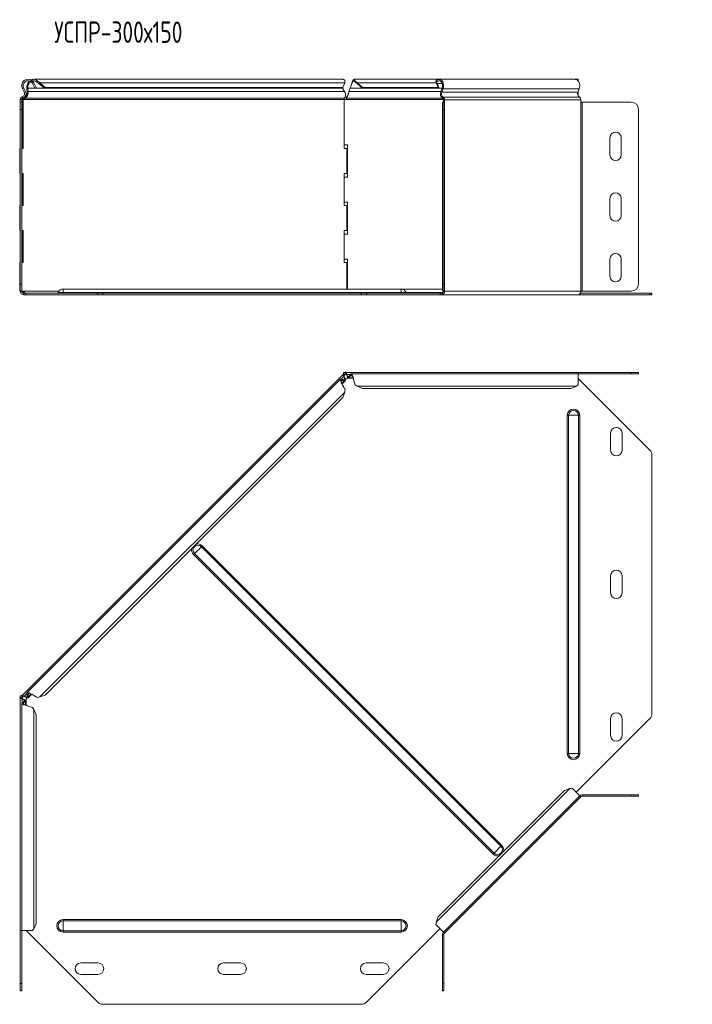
# Model space of a CAD drawing. Header units: millimetres. Extents: x -144 to 1516, y -6295 to 292.
# Tile 7 of 11: x -137 to 335, y -2180 to -1490. Entities that reach past the tile are written whole.
import ezdxf

# ---------------------------------------------------------------- set-up
doc = ezdxf.new("R2010")
doc.units = ezdxf.units.MM
doc.styles.add('SLDTEXTSTYLE3', font='TXT', dxfattribs={"width": 0.7, "bigfont": 'bigfont'})

msp = doc.modelspace()

# ---------------------------------------------------------------- linework, layer by layer
at = {"color": 7, "linetype": 'Continuous', "lineweight": 15}
for p, q in [((89.96, -1531.68), (-126.98, -1531.68)), ((157.28, -1531.68), (97.6, -1531.68)), ((252.74, -1531.68), (157.28, -1531.68)), ((254.86, -1531.68), (252.74, -1531.68)), ((254.86, -1532.83), (254.86, -1531.68)), ((-134.74, -1538.3), (-133.47, -1540.68)), ((-133.86, -1537.83), (-132.59, -1540.21)), ((-131.63, -1538.3), (-131, -1537.83)), ((-131.33, -1540.68), (-131.63, -1538.3)), ((-130.71, -1540.21), (-131, -1537.83)), ((-128.37, -1533.63), (-127.68, -1532.9)), ((-127.68, -1534.53), (-126.8, -1534.06)), ((-125.94, -1537.8), (-127.68, -1534.53)), ((-125.06, -1537.33), (-126.8, -1534.06)), ((-125.94, -1537.8), (-125.06, -1537.33)), ((-124.61, -1533.63), (-124.13, -1532.9)), ((-123.21, -1534.53), (-122.58, -1534.06)), ((-119.36, -1537.8), (-123.21, -1534.53)), ((-118.73, -1537.33), (-122.58, -1534.06)), ((-119.36, -1537.8), (-118.73, -1537.33)), ((89.16, -1537.8), (-119.36, -1537.8)), ((89.79, -1537.33), (-118.73, -1537.33)), ((89.16, -1537.8), (89.79, -1537.33)), ((89.48, -1537.56), (89.61, -1537.83)), ((89.61, -1537.83), (91.11, -1540.21)), ((89.79, -1537.33), (91.17, -1534.06)), ((94.15, -1540.21), (95, -1537.83)), ((98.56, -1533.63), (98.56, -1532.9)), ((99.86, -1534.53), (99.86, -1534.06)), ((99.86, -1534.06), (103.56, -1537.33)), ((99.86, -1534.53), (103.56, -1537.8)), ((103.56, -1537.33), (103.56, -1537.8)), ((156.78, -1537.33), (103.56, -1537.33)), ((157.4, -1537.8), (103.56, -1537.8)), ((155.58, -1533.63), (155.1, -1532.9)), ((156.02, -1534.53), (155.39, -1534.06)), ((156.78, -1537.33), (155.39, -1534.06)), ((157.4, -1537.8), (156.02, -1534.53)), ((157.4, -1537.8), (156.78, -1537.33)), ((159.47, -1537.8), (157.4, -1537.8)), ((159.46, -1537.83), (158.56, -1540.21)), ((160.09, -1538.3), (159.19, -1540.68)), ((254.65, -1540.68), (255.55, -1538.3)), ((-136.27, -1545.73), (-136.27, -1547.73)), ((-135.27, -1545.73), (-135.27, -1547.73)), ((-134.11, -1545.73), (-134.82, -1545.73)), ((-134.82, -1580.18), (-134.82, -1545.73)), ((-134.11, -1580.18), (-134.11, -1545.73)), ((-133.31, -1544.96), (-133.43, -1544.31)), ((-131.33, -1540.68), (-130.71, -1540.21)), ((90.73, -1545.73), (90.73, -1580.18)), ((92.02, -1545.73), (90.73, -1545.73)), ((92.56, -1544.96), (92.56, -1543.99)), ((93.73, -1541.73), (93.73, -1541.74)), ((254.86, -1540.21), (254.86, -1540.12)), ((254.86, -1540.21), (254.86, -1543.47)), ((-136.27, -1547.73), (-135.27, -1547.73)), ((-136.27, -1552.73), (-136.27, -1547.73)), ((-136.27, -1675.18), (-136.27, -1552.73)), ((-135.27, -1547.73), (-135.27, -1552.73)), ((-135.27, -1675.18), (-135.27, -1552.73)), ((159.73, -1547.73), (160.73, -1547.73)), ((159.73, -1552.73), (159.73, -1547.73)), ((159.73, -1552.73), (159.73, -1675.18)), ((160.46, -1545.98), (160.46, -1547.73)), ((160.73, -1547.73), (160.73, -1552.73)), ((161.17, -1547.73), (160.73, -1547.73)), ((160.73, -1552.73), (160.73, -1675.18)), ((161.17, -1545.98), (161.17, -1547.73)), ((256.63, -1547.73), (256.63, -1545.98)), ((257.69, -1547.73), (256.63, -1547.73)), ((257.69, -1547.73), (292.07, -1547.73)), ((297.07, -1552.73), (297.07, -1675.18)), ((297.07, -1552.73), (297.07, -1675.18)), ((277.07, -1584.68), (277.07, -1572.68)), ((285.07, -1572.68), (285.07, -1584.68)), ((-136.66, -1580.18), (-136.66, -1597.68)), ((-136.66, -1580.18), (-136.27, -1580.18)), ((-135.27, -1580.18), (-134.11, -1580.18)), ((93.02, -1577.68), (90.73, -1577.68)), ((90.73, -1580.18), (92.56, -1580.18)), ((92.56, -1597.68), (92.56, -1580.18)), ((93.02, -1600.18), (93.02, -1577.68)), ((-136.66, -1597.68), (-136.27, -1597.68)), ((-134.11, -1597.68), (-135.27, -1597.68)), ((-134.82, -1620.18), (-134.82, -1597.68)), ((-134.11, -1620.18), (-134.11, -1597.68)), ((92.56, -1597.68), (90.73, -1597.68)), ((90.73, -1597.68), (90.73, -1620.18)), ((90.73, -1600.18), (93.02, -1600.18)), ((-136.66, -1620.18), (-136.66, -1637.68)), ((-136.66, -1620.18), (-136.27, -1620.18)), ((-135.27, -1620.18), (-134.11, -1620.18)), ((93.02, -1617.68), (90.73, -1617.68)), ((90.73, -1620.18), (92.56, -1620.18)), ((92.56, -1637.68), (92.56, -1620.18)), ((93.02, -1640.18), (93.02, -1617.68)), ((277.07, -1627.18), (277.07, -1615.18)), ((285.07, -1615.18), (285.07, -1627.18)), ((-136.66, -1637.68), (-136.27, -1637.68)), ((-134.11, -1637.68), (-135.27, -1637.68)), ((-134.82, -1660.18), (-134.82, -1637.68)), ((-134.11, -1660.18), (-134.11, -1637.68)), ((92.56, -1637.68), (90.73, -1637.68)), ((90.73, -1637.68), (90.73, -1660.18)), ((90.73, -1640.18), (93.02, -1640.18)), ((-136.66, -1660.18), (-136.66, -1680.18)), ((-136.66, -1660.18), (-136.27, -1660.18)), ((-135.27, -1660.18), (-134.11, -1660.18)), ((93.02, -1657.68), (90.73, -1657.68)), ((90.73, -1660.18), (92.56, -1660.18)), ((92.56, -1678.68), (92.56, -1660.18)), ((93.02, -1678.68), (93.02, -1657.68)), ((277.07, -1669.68), (277.07, -1657.68)), ((285.07, -1657.68), (285.07, -1669.68)), ((-136.27, -1680.18), (-136.27, -1675.18)), ((-135.27, -1675.18), (-135.27, -1680.18)), ((159.73, -1680.18), (159.73, -1675.18)), ((160.73, -1675.18), (160.73, -1680.18)), ((-136.66, -1680.18), (-136.27, -1680.18)), ((-135.27, -1680.18), (-136.27, -1680.18)), ((-135.27, -1680.18), (-135.18, -1680.18)), ((-132.11, -1681.68), (-133.77, -1681.68)), ((-132.11, -1682.68), (-133.77, -1682.68)), ((-132.11, -1681.68), (-132.11, -1682.68)), ((-81.87, -1681.68), (-132.11, -1681.68)), ((-81.87, -1682.68), (-132.11, -1682.68)), ((130.73, -1678.68), (-106.27, -1678.68)), ((-81.87, -1681.68), (-78.33, -1681.68)), ((-78.33, -1682.68), (-81.87, -1682.68)), ((-78.33, -1681.68), (102.79, -1681.68)), ((-78.33, -1682.68), (102.79, -1682.68)), ((102.79, -1681.68), (106.33, -1681.68)), ((106.33, -1682.68), (102.79, -1682.68)), ((157.99, -1681.68), (106.33, -1681.68)), ((157.99, -1682.68), (106.33, -1682.68)), ((159.73, -1678.68), (130.73, -1678.68)), ((157.99, -1681.68), (157.99, -1682.68)), ((159.4, -1681.68), (157.99, -1681.68)), ((159.4, -1682.68), (157.99, -1682.68)), ((159.4, -1682.68), (254.86, -1682.68)), ((160.73, -1680.18), (159.73, -1680.18)), ((160.73, -1680.18), (161.17, -1680.18)), ((305.11, -1682.68), (254.86, -1682.68)), ((305.11, -1681.68), (256.27, -1681.68)), ((256.63, -1680.18), (257.69, -1680.18)), ((292.07, -1680.18), (257.69, -1680.18)), ((305.11, -1681.68), (306.57, -1681.68)), ((306.57, -1682.68), (305.11, -1682.68)), ((306.57, -1681.68), (306.57, -1682.68)), ((90.02, -1738.62), (-134.82, -1963.46)), ((90.02, -1738.62), (90.47, -1738.17)), ((90.02, -1738.62), (90.73, -1739.33)), ((90.32, -1737.17), (90.32, -1738.17)), ((92.02, -1737.17), (90.32, -1737.17)), ((92.02, -1738.17), (90.32, -1738.17)), ((90.73, -1739.33), (91.88, -1738.17)), ((91.47, -1737.17), (91.86, -1736.78)), ((91.86, -1736.78), (92.25, -1737.17)), ((92.02, -1737.17), (92.02, -1738.17)), ((254.86, -1737.17), (92.02, -1737.17)), ((92.56, -1738.77), (92.56, -1738.52)), ((94.15, -1739.97), (95, -1738.7)), ((95, -1738.7), (95, -1739.58)), ((254.86, -1738.17), (95.62, -1738.17)), ((254.86, -1738.17), (254.86, -1737.17)), ((254.86, -1737.17), (292.07, -1737.17)), ((254.86, -1745.76), (254.86, -1738.17)), ((254.86, -1738.17), (292.07, -1738.17)), ((292.07, -1737.17), (297.07, -1737.17)), ((297.07, -1738.17), (292.07, -1738.17)), ((297.07, -1737.17), (297.07, -1738.17)), ((88.18, -1741.87), (-131.57, -1961.62)), ((88.99, -1741.81), (89.61, -1742.44)), ((88.99, -1741.81), (90.49, -1742.11)), ((89.33, -1745.07), (91.69, -1742.7)), ((89.61, -1742.44), (91.11, -1742.73)), ((90.49, -1742.11), (91.11, -1742.73)), ((90.59, -1739.95), (90.77, -1740.13)), ((93.72, -1741.24), (97.06, -1741.24)), ((94.15, -1740.85), (95, -1739.58)), ((94.15, -1739.97), (94.15, -1740.85)), ((254.86, -1741.33), (305.11, -1791.57)), ((89.79, -1754.71), (91.17, -1750.86)), ((89.99, -1746.51), (89.98, -1746.5)), ((99.86, -1746.64), (103.56, -1748.38)), ((249.86, -1748.38), (103.56, -1748.38)), ((249.86, -1748.38), (253.56, -1746.64)), ((89.79, -1754.71), (-118.73, -1963.23)), ((277.57, -1791.67), (277.57, -1779.67)), ((285.57, -1779.67), (285.57, -1791.67)), ((306.57, -1976.23), (306.57, -1795.11)), ((277.57, -1891.67), (277.57, -1879.67)), ((285.57, -1879.67), (285.57, -1891.67)), ((-136.66, -1965.3), (-136.27, -1964.91)), ((-136.66, -1965.3), (-136.27, -1965.69)), ((-136.27, -1963.76), (-136.27, -1965.46)), ((-136.27, -1963.76), (-135.27, -1963.76)), ((-136.27, -1965.46), (-136.27, -2128.3)), ((-136.27, -1965.46), (-135.27, -1965.46)), ((-135.27, -1963.91), (-134.82, -1963.46)), ((-135.27, -1963.76), (-135.27, -1965.46)), ((-135.27, -1965.32), (-134.11, -1964.17)), ((-134.92, -1966), (-134.67, -1966)), ((-134.11, -1964.17), (-134.82, -1963.46)), ((-133.31, -1964.21), (-133.49, -1964.03)), ((-131.63, -1962.43), (-131, -1963.05)), ((-131.33, -1963.93), (-131.63, -1962.43)), ((-131.33, -1963.93), (-130.71, -1964.55)), ((-130.71, -1964.55), (-131, -1963.05)), ((-130.74, -1965.13), (-128.38, -1962.77)), ((-126.94, -1963.42), (-126.93, -1963.43)), ((-118.73, -1963.23), (-122.58, -1964.61)), ((-135.27, -1969.06), (-135.27, -2128.3)), ((-134.74, -1968.44), (-133.47, -1967.59)), ((-134.74, -1968.44), (-133.86, -1968.44)), ((-133.86, -1968.44), (-132.59, -1967.59)), ((-133.47, -1967.59), (-132.59, -1967.59)), ((-132.2, -1970.5), (-132.2, -1967.16)), ((-126.8, -1973.3), (-125.06, -1977)), ((-125.06, -1977), (-125.06, -2123.3)), ((305.11, -1979.77), (253.45, -2031.43)), ((277.57, -1991.67), (277.57, -1979.67)), ((285.57, -1979.67), (285.57, -1991.67)), ((249.01, -2028.83), (245.16, -2030.22)), ((255.92, -2033.9), (250.56, -2028.54)), ((245.16, -2030.22), (156.78, -2118.61)), ((160.46, -2129.36), (255.92, -2033.9)), ((256.63, -2034.61), (161.17, -2130.07)), ((256.63, -2034.61), (255.92, -2033.9)), ((257.69, -2033.17), (292.07, -2033.17)), ((257.69, -2034.17), (292.07, -2034.17)), ((292.07, -2033.17), (297.07, -2033.17)), ((297.07, -2034.17), (292.07, -2034.17)), ((297.07, -2033.17), (297.07, -2034.17)), ((156.78, -2118.61), (155.39, -2122.45)), ((-125.06, -2123.3), (-126.8, -2127)), ((155.1, -2124), (160.46, -2129.36)), ((-136.27, -2128.3), (-135.27, -2128.3)), ((-136.27, -2165.51), (-136.27, -2128.3)), ((-135.27, -2128.3), (-127.68, -2128.3)), ((-135.27, -2165.51), (-135.27, -2128.3)), ((-81.87, -2178.55), (-132.11, -2128.3)), ((157.99, -2126.89), (106.33, -2178.55)), ((158.56, -2127.47), (158.27, -2127.17)), ((159.73, -2131.13), (159.73, -2165.51)), ((160.25, -2129.15), (161.17, -2130.07)), ((160.73, -2131.13), (160.73, -2165.51)), ((-93.77, -2151.01), (-81.77, -2151.01)), ((6.23, -2151.01), (18.23, -2151.01)), ((106.23, -2151.01), (118.23, -2151.01)), ((-81.77, -2159.01), (-93.77, -2159.01)), ((18.23, -2159.01), (6.23, -2159.01)), ((118.23, -2159.01), (106.23, -2159.01)), ((-136.27, -2170.51), (-136.27, -2165.51)), ((-135.27, -2165.51), (-135.27, -2170.51)), ((159.73, -2170.51), (159.73, -2165.51)), ((160.73, -2165.51), (160.73, -2170.51)), ((-135.27, -2170.51), (-136.27, -2170.51)), ((160.73, -2170.51), (159.73, -2170.51)), ((-78.33, -2180.01), (102.79, -2180.01))]:
    msp.add_line(p, q, dxfattribs=at)
at = {"color": 7, "linetype": 'Continuous', "lineweight": 0}
for p, q in [((-134.74, -1538.3), (-133.86, -1537.83)), ((89.61, -1537.83), (-131, -1537.83)), ((91.17, -1534.06), (-122.58, -1534.06)), ((159.46, -1537.83), (95, -1537.83)), ((155.39, -1534.06), (99.86, -1534.06)), ((159.46, -1534.53), (156.02, -1534.53)), ((160.09, -1538.3), (159.46, -1537.83)), ((255.55, -1538.3), (160.09, -1538.3)), ((-136.27, -1545.73), (-135.27, -1545.73)), ((-134.92, -1543.99), (-134.67, -1544.96)), ((90.73, -1545.73), (-134.11, -1545.73)), ((-133.47, -1540.68), (-132.59, -1540.21)), ((90.77, -1544.96), (-133.31, -1544.96)), ((91.11, -1540.21), (-130.71, -1540.21)), ((160.43, -1545.73), (92.02, -1545.73)), ((159.6, -1544.96), (92.56, -1544.96)), ((158.56, -1540.21), (94.15, -1540.21)), ((159.19, -1540.68), (158.56, -1540.21)), ((254.65, -1540.68), (159.19, -1540.68)), ((160.25, -1544.26), (160.05, -1545.22)), ((255.71, -1544.26), (160.25, -1544.26)), ((254.86, -1540.21), (254.83, -1540.21)), ((-135.27, -1552.73), (-136.27, -1552.73)), ((160.73, -1552.73), (159.73, -1552.73)), ((161.17, -1545.98), (160.46, -1545.98)), ((256.63, -1545.98), (161.17, -1545.98)), ((161.17, -1680.18), (161.17, -1547.73)), ((256.63, -1680.18), (256.63, -1547.73)), ((257.69, -1680.18), (257.69, -1547.73)), ((-136.27, -1675.18), (-135.27, -1675.18)), ((159.73, -1675.18), (160.73, -1675.18)), ((-109.23, -1680.18), (-134.87, -1680.18)), ((-133.77, -1682.68), (-133.77, -1681.68)), ((-109.7, -1681.04), (-106.27, -1681.04)), ((-106.27, -1678.68), (-106.27, -1681.04)), ((-106.27, -1681.04), (-106.27, -1681.68)), ((-106.27, -1681.04), (130.73, -1681.04)), ((-81.87, -1682.68), (-81.87, -1681.68)), ((-78.33, -1681.68), (-78.33, -1682.68)), ((102.79, -1682.68), (102.79, -1681.68)), ((106.33, -1681.68), (106.33, -1682.68)), ((130.73, -1678.68), (130.73, -1681.04)), ((130.73, -1681.04), (130.73, -1681.68)), ((134.16, -1681.04), (130.73, -1681.04)), ((134.16, -1681.04), (160.27, -1681.04)), ((159.4, -1682.68), (159.4, -1681.68)), ((256.63, -1680.18), (161.17, -1680.18)), ((305.11, -1682.68), (305.11, -1681.68)), ((95.17, -1738.52), (92.56, -1738.52)), ((292.07, -1738.17), (292.07, -1737.17)), ((90.59, -1739.95), (88.74, -1741.8)), ((89.61, -1742.44), (88.76, -1743.29)), ((91.11, -1742.73), (89.17, -1744.68)), ((96.91, -1740.85), (94.15, -1740.85)), ((96.21, -1739.58), (95, -1739.58)), ((91.17, -1750.86), (-122.58, -1964.61)), ((253.56, -1746.64), (99.86, -1746.64)), ((247.2, -1767.17), (248.14, -1767.17)), ((247.2, -1767.17), (247.2, -2004.17)), ((248.14, -1767.17), (255, -1767.17)), ((248.14, -1767.17), (248.14, -2004.17)), ((255, -1767.17), (255, -2004.17)), ((255, -1767.17), (255.94, -1767.17)), ((255.94, -1767.17), (255.94, -2004.17)), ((-14.18, -1864.11), (-9.33, -1859.26)), ((-9.33, -1859.26), (-8.67, -1858.6)), ((-9.33, -1859.26), (200.68, -2069.27)), ((-8.67, -1858.6), (201.34, -2068.61)), ((-14.84, -1864.77), (-14.18, -1864.11)), ((-14.84, -1864.77), (195.17, -2074.78)), ((-14.18, -1864.11), (195.83, -2074.12)), ((-134.92, -1966), (-134.92, -1968.61)), ((-131.64, -1962.18), (-133.49, -1964.03)), ((-130.15, -1962.2), (-131, -1963.05)), ((-128.76, -1962.61), (-130.71, -1964.55)), ((-133.86, -1968.44), (-133.86, -1969.65)), ((-132.59, -1967.59), (-132.59, -1970.35)), ((-126.8, -1973.3), (-126.8, -2127)), ((247.2, -2004.17), (248.14, -2004.17)), ((248.14, -2004.17), (255, -2004.17)), ((255, -2004.17), (255.94, -2004.17)), ((249.01, -2028.83), (155.39, -2122.45)), ((257.69, -2034.17), (257.69, -2033.17)), ((292.07, -2034.17), (292.07, -2033.17)), ((195.83, -2074.12), (200.68, -2069.27)), ((200.68, -2069.27), (201.34, -2068.61)), ((195.17, -2074.78), (195.83, -2074.12)), ((-106.27, -2120.64), (-106.27, -2121.58)), ((-106.27, -2120.64), (130.73, -2120.64)), ((-106.27, -2121.58), (-106.27, -2128.44)), ((-106.27, -2121.58), (130.73, -2121.58)), ((130.73, -2120.64), (130.73, -2121.58)), ((130.73, -2121.58), (130.73, -2128.44)), ((-106.27, -2128.44), (130.73, -2128.44)), ((-106.27, -2128.44), (-106.27, -2129.38)), ((-106.27, -2129.38), (130.73, -2129.38)), ((130.73, -2128.44), (130.73, -2129.38)), ((160.73, -2131.13), (159.73, -2131.13)), ((-136.27, -2165.51), (-135.27, -2165.51)), ((159.73, -2165.51), (160.73, -2165.51))]:
    msp.add_line(p, q, dxfattribs=at)
at = {"color": 7, "linetype": 'Continuous', "lineweight": 15, "flags": 128}
for points in [[(155.1, -1532.9), (155.83, -1532.18), (156.67, -1531.76), (157.56, -1531.7), (158.43, -1531.99), (159.21, -1532.6), (159.84, -1533.5), (160.26, -1534.62), (160.45, -1535.85), (160.39, -1537.11), (160.09, -1538.3)], [(255.55, -1538.3), (255.85, -1537.11), (255.91, -1535.85), (255.72, -1534.62), (255.3, -1533.5), (254.67, -1532.6), (253.89, -1531.99), (253.02, -1531.7), (252.74, -1531.68)], [(155.58, -1533.63), (156.31, -1532.96), (157.15, -1532.68), (158.01, -1532.84), (158.78, -1533.4), (159.37, -1534.3), (159.7, -1535.44), (159.73, -1536.66), (159.46, -1537.83)]]:
    msp.add_lwpolyline(points, dxfattribs=at)
at = {"color": 7, "linetype": 'Continuous', "lineweight": 15}
for centre, radius, start, end in [((-130.77, -1536.18), 4.5, 46.69362, 208.07249), ((-130.77, -1536.18), 3.5, 46.69362, 208.07249), ((-134.47, -1545.73), 1.8, 104.5412, 180), ((-134.47, -1545.73), 0.8, 104.5412, 180), ((-135.5, -1541.76), 2.3, 284.5412, 28.07249), ((-135.5, -1541.76), 3.3, 284.5412, 28.07249), ((162.21, -1541.85), 4, 155.80956, 237.33007), ((161.8, -1541.85), 2.86, 155.80956, 237.33007), ((159.65, -1545.92), 0.811, 355.50711, 60.34706), ((159.35, -1545.84), 1.82, 355.50711, 60.34706), ((257.25, -1541.85), 2.86, 155.80956, 237.33007), ((254.81, -1545.84), 1.82, 355.50711, 60.34706), ((292.07, -1552.73), 5, 0, 90), ((292.07, -1552.73), 5, 0, 90), ((281.07, -1572.68), 4, 0, 180), ((281.07, -1584.68), 4, 180, 0), ((281.07, -1615.18), 4, 0, 180), ((281.07, -1627.18), 4, 180, 0), ((281.07, -1657.68), 4, 0, 180), ((281.07, -1669.68), 4, 180, 0), ((292.07, -1675.18), 5, 270, 0), ((292.07, -1675.18), 5, 270, 0), ((-133.77, -1680.18), 2.5, 180, 270), ((-133.77, -1680.18), 1.5, 180, 270), ((-135.02, -1681.42), 1.25, 82.98465, 97.01535), ((-110.64, -1680.68), 1, 270, 338.97733), ((-106.27, -1682.36), 3.68, 90, 158.97733), ((130.73, -1682.36), 3.68, 21.02267, 90), ((135.1, -1680.68), 1, 201.02267, 270), ((158.96, -1680.49), 2.23, 281.42175, 8.04947), ((159.14, -1680.37), 1.34, 281.42175, 8.04947), ((254.42, -1680.49), 2.23, 281.42175, 8.04947), ((92.23, -1739.02), 2.5, 250.24963, 300.99751), ((281.57, -1779.67), 4, 0, 180), ((281.57, -1791.67), 4, 180, 0), ((301.57, -1795.11), 5, 0, 45), ((281.57, -1879.67), 4, 0, 180), ((281.57, -1891.67), 4, 180, 0), ((-134.42, -1965.67), 2.5, 327.16208, 18.85671), ((281.57, -1979.67), 4, 0, 180), ((301.57, -1976.23), 5, 315, 0), ((281.57, -1991.67), 4, 180, 0), ((257.69, -2035.67), 2.5, 90, 135), ((257.69, -2035.67), 1.5, 90, 135), ((162.23, -2131.13), 2.5, 135, 180), ((162.23, -2131.13), 1.5, 135, 180), ((-93.77, -2155.01), 4, 90, 270), ((-81.77, -2155.01), 4, 270, 90), ((6.23, -2155.01), 4, 90, 270), ((18.23, -2155.01), 4, 270, 90), ((106.23, -2155.01), 4, 90, 270), ((118.23, -2155.01), 4, 270, 90), ((-78.33, -2175.01), 5, 225, 270), ((102.79, -2175.01), 5, 270, 315)]:
    msp.add_arc(centre, radius, start, end, dxfattribs=at)
at = {"color": 7, "linetype": 'Continuous', "lineweight": 0}
for centre, radius, start, end in [((251.57, -1767.17), 4.37, 0, 180), ((251.57, -1767.17), 3.43, 0, 180), ((-11.76, -1861.68), 4.37, 163.38551, 225), ((-11.76, -1861.68), 3.43, 45, 225), ((-11.76, -1861.68), 4.37, 45, 106.61449), ((251.57, -2004.17), 4.37, 180, 0), ((251.57, -2004.17), 3.43, 180, 0), ((198.25, -2071.69), 3.43, 225, 45), ((198.25, -2071.69), 4.37, 343.38551, 45), ((198.25, -2071.69), 4.37, 225, 286.61449), ((-106.27, -2125.01), 4.37, 90, 270), ((-106.27, -2125.01), 3.43, 90, 270), ((130.73, -2125.01), 4.37, 270, 90), ((130.73, -2125.01), 3.43, 270, 90)]:
    msp.add_arc(centre, radius, start, end, dxfattribs=at)
at = {"color": 7, "linetype": 'Continuous', "lineweight": 15}
for points, knots in [([(-128.8, -1532.22), (-128.6, -1532.09), (-127.97, -1531.71), (-126.77, -1531.61), (-125.34, -1531.93), (-124.53, -1532.58), (-124.13, -1532.9)], [0, 0, 0, 0, 0.1344124, 0.4229416, 0.7114708, 1, 1, 1, 1]), ([(91.47, -1532.9), (91.27, -1532.59), (90.89, -1531.97), (90.3, -1531.62), (90, -1531.7), (89.96, -1531.71)], [0, 0, 0, 0, 0.466005, 0.932009, 1, 1, 1, 1]), ([(95.61, -1536.23), (95.7, -1535.89), (95.95, -1535.02), (96.34, -1533.71), (96.78, -1532.53), (97.22, -1531.79), (97.67, -1531.6), (98.11, -1531.94), (98.41, -1532.58), (98.56, -1532.9)], [0, 0, 0, 0, 0.096462, 0.247051, 0.397641, 0.548231, 0.698821, 0.84941, 1, 1, 1, 1]), ([(-131.63, -1538.3), (-131.67, -1537.8), (-131.74, -1536.82), (-131.36, -1535.21), (-130.69, -1533.8), (-130.03, -1533.15), (-129.74, -1532.86)], [0, 0, 0, 0, 0.264782, 0.529565, 0.794347, 1, 1, 1, 1]), ([(-131, -1537.83), (-131.01, -1537.44), (-131.02, -1536.68), (-130.66, -1535.41), (-130, -1534.28), (-129.37, -1533.55), (-128.95, -1533.34), (-128.89, -1533.31)], [0, 0, 0, 0, 0.240268, 0.480537, 0.720805, 0.961074, 1, 1, 1, 1]), ([(-127.67, -1532.8), (-127.38, -1532.74), (-126.71, -1532.61), (-125.62, -1532.89), (-124.95, -1533.38), (-124.61, -1533.63)], [0, 0, 0, 0, 0.268419, 0.634209, 1, 1, 1, 1]), ([(95, -1537.83), (95.15, -1537.46), (95.3, -1537.07), (95.6, -1536.25), (95.74, -1535.84), (96.04, -1535.03), (96.19, -1534.65), (96.48, -1533.95), (96.63, -1533.65), (96.93, -1533.15), (97.08, -1532.96), (97.37, -1532.71), (97.52, -1532.66), (97.82, -1532.71), (97.96, -1532.8), (98.26, -1533.12), (98.41, -1533.35), (98.56, -1533.63)], [0, 0, 0, 0, 0.125, 0.125, 0.25, 0.25, 0.375, 0.375, 0.5, 0.5, 0.625, 0.625, 0.75, 0.75, 0.875, 0.875, 1, 1, 1, 1]), ([(-134.82, -1545.73), (-134.78, -1545.53), (-134.72, -1545.22), (-134.56, -1544.96), (-134.5, -1544.87)], [0, 0, 0, 0, 0.6539585, 1, 1, 1, 1]), ([(-134.11, -1545.73), (-134.05, -1545.55), (-133.94, -1545.38), (-133.67, -1545.1), (-133.49, -1545), (-133.31, -1544.96)], [0, 0, 0, 0, 0.5, 0.5, 1, 1, 1, 1]), ([(-133.31, -1544.96), (-132.87, -1544.83), (-132.46, -1544.6), (-131.74, -1543.95), (-131.43, -1543.54), (-130.96, -1542.63), (-130.8, -1542.13), (-130.64, -1541.14), (-130.64, -1540.65), (-130.71, -1540.21)], [0, 0, 0, 0, 0.25, 0.25, 0.5, 0.5, 0.75, 0.75, 1, 1, 1, 1]), ([(-132.97, -1543.78), (-132.83, -1543.7), (-132.54, -1543.52), (-132.16, -1543.14), (-131.83, -1542.69), (-131.58, -1542.19), (-131.41, -1541.67), (-131.32, -1541.15), (-131.33, -1540.84), (-131.33, -1540.68)], [0, 0, 0, 0, 0.1334665, 0.2778887, 0.422311, 0.5667332, 0.7111555, 0.8555777, 1, 1, 1, 1]), ([(90.77, -1544.96), (90.71, -1545), (90.67, -1545.1), (90.64, -1545.38), (90.66, -1545.55), (90.73, -1545.73)], [0, 0, 0, 0, 0.5, 0.5, 1, 1, 1, 1]), ([(91.11, -1540.21), (91.37, -1540.65), (91.56, -1541.14), (91.78, -1542.13), (91.8, -1542.63), (91.71, -1543.54), (91.59, -1543.95), (91.24, -1544.6), (91.01, -1544.83), (90.77, -1544.96)], [0, 0, 0, 0, 0.25, 0.25, 0.5, 0.5, 0.75, 0.75, 1, 1, 1, 1]), ([(92.02, -1545.73), (92.11, -1545.34), (92.2, -1544.94), (92.38, -1544.32), (92.47, -1544.09), (92.56, -1543.99)], [0, 0, 0, 0, 0.5, 0.5, 1, 1, 1, 1]), ([(92.02, -1545.73), (92.11, -1545.55), (92.2, -1545.38), (92.38, -1545.1), (92.47, -1545), (92.56, -1544.96)], [0, 0, 0, 0, 0.5, 0.5, 1, 1, 1, 1]), ([(92.56, -1544.96), (92.69, -1544.83), (92.82, -1544.6), (93.09, -1543.95), (93.22, -1543.54), (93.49, -1542.63), (93.62, -1542.13), (93.89, -1541.14), (94.02, -1540.65), (94.15, -1540.21)], [0, 0, 0, 0, 0.25, 0.25, 0.5, 0.5, 0.75, 0.75, 1, 1, 1, 1]), ([(92.56, -1543.99), (92.62, -1543.93), (92.76, -1543.82), (92.96, -1543.53), (93.16, -1543.15), (93.35, -1542.69), (93.55, -1542.21), (93.67, -1541.88), (93.73, -1541.73)], [0, 0, 0, 0, 0.1697622, 0.3395244, 0.5092866, 0.6790488, 0.848811, 1, 1, 1, 1]), ([(-133.78, -1681.72), (-133.83, -1681.67), (-134.03, -1681.46), (-134.35, -1681.06), (-134.75, -1680.64), (-135.07, -1680.37), (-135.27, -1680.3), (-135.33, -1680.28)], [0, 0, 0, 0, 0.093741, 0.374933, 0.634861, 0.888812, 1, 1, 1, 1]), ([(-132.25, -1681.68), (-132.34, -1681.68), (-132.43, -1681.66), (-132.61, -1681.58), (-132.71, -1681.52), (-132.89, -1681.39), (-132.98, -1681.32), (-133.11, -1681.21), (-133.16, -1681.17), (-133.23, -1681.11), (-133.25, -1681.09), (-133.29, -1681.06), (-133.3, -1681.05), (-133.31, -1681.03), (-133.32, -1681.03), (-133.33, -1681.02), (-133.33, -1681.02), (-133.34, -1681.02), (-133.34, -1681.01), (-133.34, -1681.01), (-133.34, -1681.01), (-133.47, -1680.9), (-133.58, -1680.8), (-133.82, -1680.62), (-133.94, -1680.53), (-134.18, -1680.39), (-134.31, -1680.33), (-134.58, -1680.23), (-134.72, -1680.2), (-134.87, -1680.18)], [0, 0, 0, 0, 0.125, 0.125, 0.25, 0.25, 0.375, 0.375, 0.4375, 0.4375, 0.46875, 0.46875, 0.484375, 0.484375, 0.492188, 0.492188, 0.496094, 0.496094, 0.498047, 0.498047, 0.5, 0.5, 0.625, 0.625, 0.75, 0.75, 0.875, 0.875, 1, 1, 1, 1]), ([(90.59, -1739.95), (90.38, -1739.62), (90.2, -1739.31), (89.99, -1738.84), (89.96, -1738.68), (90.02, -1738.62)], [0, 0, 0, 0, 0.5, 0.5, 1, 1, 1, 1]), ([(91.48, -1738.57), (91.19, -1738.85), (90.88, -1739.14), (90.67, -1739.43), (90.66, -1739.44)], [0, 0, 0, 0, 0.9526857, 1, 1, 1, 1]), ([(92.02, -1737.17), (92.11, -1737.17), (92.2, -1737.3), (92.38, -1737.79), (92.47, -1738.14), (92.56, -1738.52)], [0, 0, 0, 0, 0.5, 0.5, 1, 1, 1, 1]), ([(92.02, -1738.17), (92.11, -1738.17), (92.2, -1738.23), (92.38, -1738.44), (92.47, -1738.6), (92.56, -1738.77)], [0, 0, 0, 0, 0.5, 0.5, 1, 1, 1, 1]), ([(92.56, -1738.52), (92.69, -1738.85), (92.82, -1739.17), (93.09, -1739.7), (93.22, -1739.91), (93.49, -1740.19), (93.62, -1740.25), (93.89, -1740.23), (94.02, -1740.13), (94.15, -1739.97)], [0, 0, 0, 0, 0.25, 0.25, 0.5, 0.5, 0.75, 0.75, 1, 1, 1, 1]), ([(92.56, -1738.77), (92.69, -1739.25), (92.82, -1739.7), (93.09, -1740.46), (93.22, -1740.76), (93.49, -1741.16), (93.62, -1741.26), (93.89, -1741.22), (94.02, -1741.09), (94.15, -1740.85)], [0, 0, 0, 0, 0.25, 0.25, 0.5, 0.5, 0.75, 0.75, 1, 1, 1, 1]), ([(95, -1738.7), (95.15, -1738.45), (95.3, -1738.29), (95.6, -1738.14), (95.74, -1738.16), (96.04, -1738.39), (96.19, -1738.59), (96.48, -1739.16), (96.63, -1739.52), (96.93, -1740.36), (97.08, -1740.83), (97.37, -1741.84), (97.52, -1742.38), (97.82, -1743.43), (97.96, -1743.95), (98.26, -1744.92), (98.41, -1745.37), (98.56, -1745.76)], [0, 0, 0, 0, 0.125, 0.125, 0.25, 0.25, 0.375, 0.375, 0.5, 0.5, 0.625, 0.625, 0.75, 0.75, 0.875, 0.875, 1, 1, 1, 1]), ([(91.47, -1749.31), (91.3, -1748.94), (91.09, -1748.52), (90.61, -1747.62), (90.34, -1747.15), (89.81, -1746.19), (89.54, -1745.71), (89.03, -1744.79), (88.8, -1744.35), (88.42, -1743.54), (88.26, -1743.18), (88.07, -1742.57), (88.03, -1742.32), (88.08, -1741.95), (88.17, -1741.84), (88.49, -1741.73), (88.71, -1741.74), (88.99, -1741.81)], [0, 0, 0, 0, 0.125, 0.125, 0.25, 0.25, 0.375, 0.375, 0.5, 0.5, 0.625, 0.625, 0.75, 0.75, 0.875, 0.875, 1, 1, 1, 1]), ([(89.98, -1746.51), (89.82, -1746.16), (89.46, -1745.4), (89.01, -1744.34), (88.72, -1743.43), (88.7, -1742.78), (88.97, -1742.42), (89.4, -1742.43), (89.61, -1742.44)], [0, 0, 0, 0, 0.152176, 0.32174, 0.491305, 0.66087, 0.830435, 1, 1, 1, 1]), ([(90.49, -1742.11), (90.7, -1742.13), (90.86, -1742.1), (91.06, -1741.93), (91.11, -1741.79), (91.1, -1741.41), (91.05, -1741.16), (90.86, -1740.6), (90.73, -1740.29), (90.59, -1739.95)], [0, 0, 0, 0, 0.25, 0.25, 0.5, 0.5, 0.75, 0.75, 1, 1, 1, 1]), ([(90.77, -1740.13), (90.71, -1739.95), (90.67, -1739.78), (90.64, -1739.5), (90.66, -1739.39), (90.73, -1739.33)], [0, 0, 0, 0, 0.5, 0.5, 1, 1, 1, 1]), ([(91.11, -1742.73), (91.37, -1742.8), (91.56, -1742.8), (91.78, -1742.64), (91.8, -1742.48), (91.71, -1742.01), (91.59, -1741.7), (91.24, -1740.98), (91.01, -1740.57), (90.77, -1740.13)], [0, 0, 0, 0, 0.25, 0.25, 0.5, 0.5, 0.75, 0.75, 1, 1, 1, 1]), ([(95, -1739.58), (95.15, -1739.43), (95.45, -1739.11), (95.89, -1739.18), (96.34, -1739.65), (96.78, -1740.5), (97.21, -1741.57), (97.49, -1742.35), (97.62, -1742.72)], [0, 0, 0, 0, 0.169668, 0.3393361, 0.5090041, 0.6786721, 0.8483402, 1, 1, 1, 1]), ([(-134.92, -1966), (-135.31, -1965.91), (-135.65, -1965.82), (-136.14, -1965.64), (-136.27, -1965.55), (-136.27, -1965.46)], [0, 0, 0, 0, 0.5, 0.5, 1, 1, 1, 1]), ([(-134.67, -1966), (-134.84, -1965.91), (-135, -1965.82), (-135.21, -1965.64), (-135.27, -1965.55), (-135.27, -1965.46)], [0, 0, 0, 0, 0.5, 0.5, 1, 1, 1, 1]), ([(-133.47, -1967.59), (-133.31, -1967.46), (-133.22, -1967.33), (-133.19, -1967.06), (-133.25, -1966.93), (-133.53, -1966.66), (-133.75, -1966.53), (-134.27, -1966.26), (-134.59, -1966.13), (-134.92, -1966)], [0, 0, 0, 0, 0.25, 0.25, 0.5, 0.5, 0.75, 0.75, 1, 1, 1, 1]), ([(-134.01, -1964.11), (-134.03, -1964.13), (-134.31, -1964.33), (-134.6, -1964.64), (-134.87, -1964.92)], [0, 0, 0, 0, 0.057331, 1, 1, 1, 1]), ([(-134.82, -1963.46), (-134.76, -1963.4), (-134.6, -1963.43), (-134.13, -1963.64), (-133.82, -1963.82), (-133.49, -1964.03)], [0, 0, 0, 0, 0.5, 0.5, 1, 1, 1, 1]), ([(-132.59, -1967.59), (-132.35, -1967.46), (-132.22, -1967.33), (-132.18, -1967.06), (-132.28, -1966.93), (-132.68, -1966.66), (-132.98, -1966.53), (-133.74, -1966.26), (-134.19, -1966.13), (-134.67, -1966)], [0, 0, 0, 0, 0.25, 0.25, 0.5, 0.5, 0.75, 0.75, 1, 1, 1, 1]), ([(-134.11, -1964.17), (-134.05, -1964.1), (-133.94, -1964.08), (-133.67, -1964.11), (-133.49, -1964.15), (-133.31, -1964.21)], [0, 0, 0, 0, 0.5, 0.5, 1, 1, 1, 1]), ([(-133.49, -1964.03), (-133.16, -1964.17), (-132.84, -1964.3), (-132.28, -1964.49), (-132.03, -1964.54), (-131.65, -1964.55), (-131.51, -1964.51), (-131.34, -1964.3), (-131.31, -1964.14), (-131.33, -1963.93)], [0, 0, 0, 0, 0.25, 0.25, 0.5, 0.5, 0.75, 0.75, 1, 1, 1, 1]), ([(-133.31, -1964.21), (-132.87, -1964.45), (-132.46, -1964.68), (-131.74, -1965.03), (-131.43, -1965.15), (-130.96, -1965.24), (-130.8, -1965.22), (-130.64, -1965), (-130.64, -1964.81), (-130.71, -1964.55)], [0, 0, 0, 0, 0.25, 0.25, 0.5, 0.5, 0.75, 0.75, 1, 1, 1, 1]), ([(-131.63, -1962.43), (-131.7, -1962.15), (-131.71, -1961.93), (-131.61, -1961.62), (-131.49, -1961.52), (-131.12, -1961.47), (-130.87, -1961.51), (-130.26, -1961.71), (-129.9, -1961.86), (-129.1, -1962.24), (-128.65, -1962.47), (-127.73, -1962.98), (-127.25, -1963.25), (-126.29, -1963.79), (-125.82, -1964.05), (-124.92, -1964.53), (-124.5, -1964.74), (-124.13, -1964.91)], [0, 0, 0, 0, 0.125, 0.125, 0.25, 0.25, 0.375, 0.375, 0.5, 0.5, 0.625, 0.625, 0.75, 0.75, 0.875, 0.875, 1, 1, 1, 1]), ([(-131, -1963.05), (-131.01, -1962.84), (-131.02, -1962.41), (-130.66, -1962.14), (-130.01, -1962.16), (-129.1, -1962.45), (-128.04, -1962.9), (-127.28, -1963.26), (-126.93, -1963.42)], [0, 0, 0, 0, 0.169565, 0.33913, 0.508695, 0.67826, 0.847824, 1, 1, 1, 1]), ([(-127.68, -1972), (-128.07, -1971.85), (-128.52, -1971.7), (-129.49, -1971.4), (-130.01, -1971.26), (-131.07, -1970.96), (-131.6, -1970.81), (-132.61, -1970.52), (-133.08, -1970.37), (-133.92, -1970.07), (-134.28, -1969.92), (-134.85, -1969.63), (-135.06, -1969.48), (-135.28, -1969.18), (-135.3, -1969.04), (-135.16, -1968.74), (-134.99, -1968.59), (-134.74, -1968.44)], [0, 0, 0, 0, 0.125, 0.125, 0.25, 0.25, 0.375, 0.375, 0.5, 0.5, 0.625, 0.625, 0.75, 0.75, 0.875, 0.875, 1, 1, 1, 1]), ([(-130.72, -1971.06), (-131.09, -1970.93), (-131.87, -1970.65), (-132.94, -1970.22), (-133.79, -1969.78), (-134.26, -1969.33), (-134.33, -1968.89), (-134.01, -1968.59), (-133.86, -1968.44)], [0, 0, 0, 0, 0.15166, 0.321328, 0.490996, 0.660664, 0.830332, 1, 1, 1, 1])]:
    msp.add_open_spline(points, degree=3, knots=knots, dxfattribs=at)
for points in [[(-128.37, -1533.63), (-128.09, -1533.89), (-127.86, -1534.2), (-127.68, -1534.53)], [(-127.68, -1532.9), (-127.33, -1533.24), (-127.03, -1533.63), (-126.8, -1534.06)], [(-124.61, -1533.63), (-124.11, -1533.89), (-123.64, -1534.2), (-123.21, -1534.53)], [(-124.13, -1532.9), (-123.57, -1533.24), (-123.05, -1533.63), (-122.58, -1534.06)], [(91.17, -1534.06), (91.32, -1533.63), (91.41, -1533.24), (91.47, -1532.9)], [(98.56, -1532.9), (98.99, -1533.24), (99.42, -1533.63), (99.86, -1534.06)], [(98.56, -1533.63), (98.99, -1533.89), (99.42, -1534.2), (99.86, -1534.53)], [(155.39, -1534.06), (155.25, -1533.63), (155.15, -1533.24), (155.1, -1532.9)], [(156.02, -1534.53), (155.83, -1534.2), (155.69, -1533.89), (155.58, -1533.63)], [(98.56, -1745.76), (98.99, -1746.11), (99.42, -1746.41), (99.86, -1746.64)], [(253.56, -1746.64), (253.99, -1746.41), (254.43, -1746.11), (254.86, -1745.76)], [(91.17, -1750.86), (91.32, -1750.39), (91.41, -1749.87), (91.47, -1749.31)], [(-124.13, -1964.91), (-123.57, -1964.85), (-123.05, -1964.76), (-122.58, -1964.61)], [(-126.8, -1973.3), (-127.03, -1972.86), (-127.33, -1972.43), (-127.68, -1972)], [(250.56, -2028.54), (250, -2028.59), (249.48, -2028.69), (249.01, -2028.83)], [(155.39, -2122.45), (155.25, -2122.92), (155.15, -2123.44), (155.1, -2124)], [(-127.68, -2128.3), (-127.33, -2127.87), (-127.03, -2127.43), (-126.8, -2127)]]:
    msp.add_open_spline(points, degree=3, dxfattribs=at)

# ---------------------------------------------------------------- texts
at = {"color": 7, "linetype": 'Continuous', "lineweight": 0, "insert": (-112.44, -1491.13), "char_height": 15, "attachment_point": 1, "style": 'SLDTEXTSTYLE3'}
msp.add_mtext('\\M+18454\\M+18452\\M+18450\\M+18451-300\\M+18487150', dxfattribs=at)

doc.saveas('drawing.dxf')
